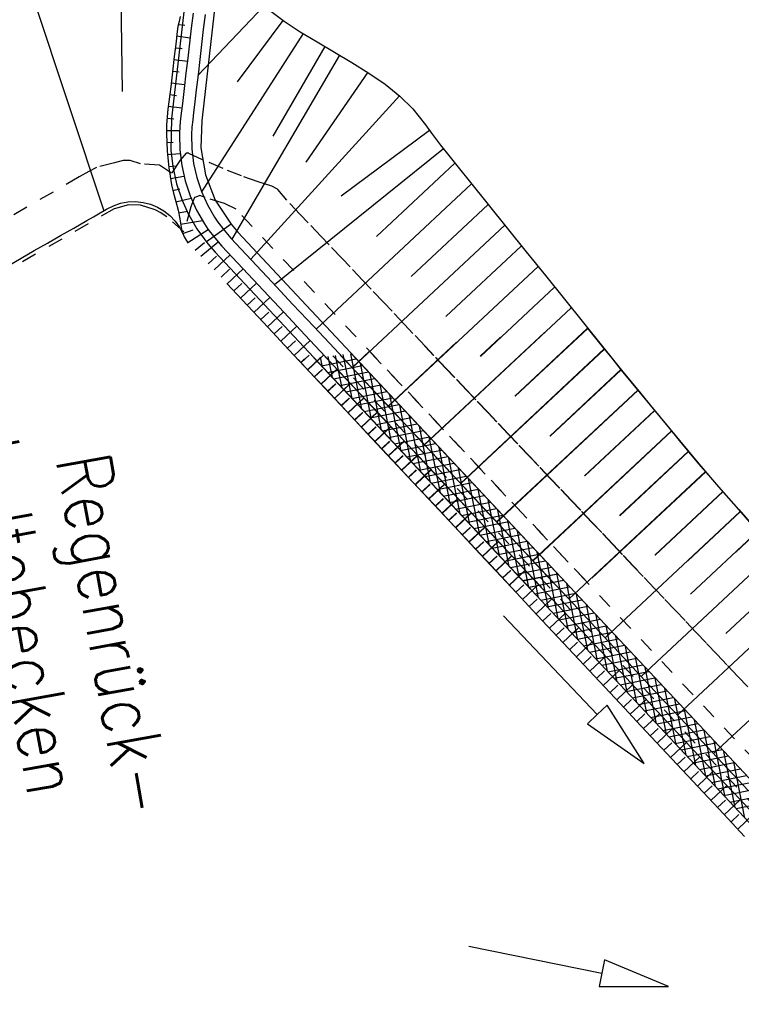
# Model space of a CAD drawing. Extents: x 446008 to 446745, y 447032 to 448234.
# Tile 15 of 24: x 446174 to 446197, y 447798 to 447830. Entities that reach past the tile are written whole.
import ezdxf

# ---------------------------------------------------------------- set-up
doc = ezdxf.new("R2010")
doc.units = 0
doc.header["$LTSCALE"] = 2
doc.header["$MEASUREMENT"] = 0
doc.linetypes.add('ACAD_ISO03W100', pattern=[0.5, 0.25, -0.25])
doc.linetypes.add('ACAD_ISO10W100W', pattern=[0.5, 0.25, -0.25])
doc.layers.add('FBR', color=8, linetype='CONTINUOUS')
doc.layers.add('Regenrückhaltebecken_903a', color=15, linetype='CONTINUOUS')
doc.styles.add('ROMANS', font='romans.shx', dxfattribs={"width": 0.8})

msp = doc.modelspace()

# ---------------------------------------------------------------- linework, layer by layer
at = {"layer": 'FBR', "flags": 128}
for points in [[(446416.854, 447335.736, -0.000001), (446418.45, 447323.406, -0.000146)], [(446363.327, 447740.448, 0.000002), (446366.277, 447717.758, 0.000326)]]:
    msp.add_lwpolyline(points, format="xyb", dxfattribs=at)
at = {"layer": 'Regenrückhaltebecken_903a', "linetype": 'Continuous'}
for p, q in [((446176.974, 447831.778), (446177.023, 447828.118)), ((446179.172, 447831.739), (446178.652, 447827.23)), ((446180.165, 447831.623), (446179.65, 447827.153)), ((446174.087, 447831.213), (446176.42, 447824.19)), ((446181.716, 447830.947), (446179.525, 447828.651)), ((446178.935, 447830.6), (446178.905, 447830.433)), ((446179.365, 447830.71), (446179.306, 447830.213)), ((446179.762, 447830.663), (446179.703, 447830.166)), ((446181.885, 447830.803), (446182.37, 447830.441)), ((446178.866, 447830.265), (446178.829, 447830.016)), ((446178.905, 447830.433), (446178.866, 447830.265)), ((446178.881, 447830.33), (446179.098, 447830.308)), ((446179.306, 447830.213), (446179.248, 447829.717)), ((446182.329, 447830.469), (446180.822, 447828.442)), ((446182.37, 447830.441), (446182.899, 447830.094)), ((446178.829, 447830.016), (446178.806, 447829.769)), ((446178.823, 447829.96), (446179.268, 447829.893)), ((446179.703, 447830.166), (446179.645, 447829.67)), ((446182.999, 447830.032), (446179.646, 447824.816)), ((446182.899, 447830.094), (446183.458, 447829.756)), ((446178.806, 447829.769), (446178.778, 447829.521)), ((446178.783, 447829.564), (446179.004, 447829.54)), ((446179.248, 447829.717), (446179.189, 447829.22)), ((446179.645, 447829.67), (446179.586, 447829.173)), ((446183.712, 447829.607), (446181.992, 447826.652)), ((446183.458, 447829.756), (446184.032, 447829.42)), ((446178.746, 447829.272), (446178.686, 447828.776)), ((446178.778, 447829.521), (446178.746, 447829.272)), ((446184.196, 447829.324), (446180.643, 447823.256)), ((446184.032, 447829.42), (446184.607, 447829.08)), ((446178.734, 447829.181), (446179.178, 447829.127)), ((446179.189, 447829.22), (446179.13, 447828.723)), ((446179.586, 447829.173), (446179.528, 447828.677)), ((446184.607, 447829.08), (446185.168, 447828.729)), ((446178.686, 447828.776), (446178.626, 447828.28)), ((446178.688, 447828.795), (446178.91, 447828.768)), ((446179.13, 447828.723), (446179.072, 447828.227)), ((446179.528, 447828.677), (446179.469, 447828.18)), ((446185.126, 447828.756), (446183.082, 447825.795)), ((446185.168, 447828.729), (446185.698, 447828.361)), ((446178.626, 447828.28), (446178.597, 447828.031)), ((446178.641, 447828.409), (446179.087, 447828.355)), ((446185.698, 447828.361), (446186.185, 447827.969)), ((446178.597, 447828.031), (446178.566, 447827.783)), ((446178.596, 447828.024), (446178.819, 447827.996)), ((446179.072, 447828.227), (446179.013, 447827.73)), ((446179.469, 447828.18), (446179.41, 447827.683)), ((446186.175, 447827.977), (446181.267, 447822.59)), ((446186.185, 447827.969), (446186.613, 447827.546)), ((446178.566, 447827.783), (446178.533, 447827.535)), ((446178.546, 447827.636), (446178.996, 447827.586)), ((446179.013, 447827.73), (446178.983, 447827.482)), ((446179.41, 447827.683), (446179.38, 447827.435)), ((446178.506, 447827.287), (446178.491, 447827.008)), ((446178.533, 447827.535), (446178.506, 447827.287)), ((446178.983, 447827.482), (446178.955, 447827.234)), ((446179.38, 447827.435), (446179.352, 447827.187)), ((446186.613, 447827.546), (446186.829, 447827.287)), ((446186.829, 447827.287), (446187.031, 447827.021)), ((446178.491, 447827.008), (446178.49, 447826.729)), ((446178.502, 447827.24), (446178.727, 447827.225)), ((446178.652, 447827.23), (446178.626, 447826.191)), ((446178.93, 447826.976), (446178.915, 447826.718)), ((446178.955, 447827.234), (446178.93, 447826.976)), ((446179.352, 447827.187), (446179.329, 447826.947)), ((446179.65, 447827.153), (446179.623, 447826.263)), ((446187.031, 447827.021), (446187.228, 447826.753)), ((446178.49, 447826.839), (446178.92, 447826.835)), ((446178.49, 447826.729), (446178.511, 447826.168)), ((446178.915, 447826.718), (446178.926, 447826.198)), ((446179.329, 447826.947), (446179.315, 447826.706)), ((446179.315, 447826.706), (446179.325, 447826.227)), ((446187.17, 447826.832), (446184.253, 447824.674)), ((446187.228, 447826.753), (446187.533, 447826.355)), ((446178.497, 447826.44), (446178.706, 447826.449)), ((446187.533, 447826.355), (446187.846, 447825.961)), ((446178.511, 447826.168), (446178.565, 447825.608)), ((446178.52, 447826.045), (446178.937, 447826.076)), ((446178.626, 447826.191), (446178.692, 447825.645)), ((446178.926, 447826.198), (446178.99, 447825.682)), ((446179.325, 447826.227), (446179.384, 447825.751)), ((446179.623, 447826.263), (446179.774, 447825.378)), ((446182.05, 447821.754), (446187.626, 447826.238)), ((446178.56, 447825.649), (446178.774, 447825.675)), ((446178.99, 447825.682), (446179.104, 447825.175)), ((446179.384, 447825.751), (446179.49, 447825.283)), ((446185.417, 447823.342), (446188.005, 447825.762)), ((446187.846, 447825.961), (446188.16, 447825.57)), ((446178.565, 447825.608), (446178.604, 447825.328)), ((446178.616, 447825.251), (446179.063, 447825.334)), ((446178.692, 447825.645), (446178.82, 447825.08)), ((446179.774, 447825.378), (446180.098, 447824.54)), ((446188.16, 447825.57), (446188.474, 447825.18)), ((446178.604, 447825.328), (446178.655, 447825.05)), ((446178.655, 447825.05), (446178.724, 447824.773)), ((446178.82, 447825.08), (446178.995, 447824.559)), ((446179.104, 447825.175), (446179.269, 447824.682)), ((446179.49, 447825.283), (446179.641, 447824.828)), ((446183.426, 447820.286), (446188.554, 447825.081)), ((446188.474, 447825.18), (446189.103, 447824.398)), ((446178.7, 447824.863), (446178.933, 447824.917)), ((446178.724, 447824.773), (446178.798, 447824.498)), ((446179.641, 447824.828), (446179.838, 447824.39)), ((446178.798, 447824.498), (446178.868, 447824.213)), ((446178.801, 447824.486), (446179.3, 447824.605)), ((446178.995, 447824.559), (446179.219, 447824.061)), ((446179.269, 447824.682), (446179.482, 447824.208)), ((446179.838, 447824.39), (446180.077, 447823.974)), ((446180.098, 447824.54), (446180.619, 447823.743)), ((446186.563, 447822.024), (446189.102, 447824.399)), ((446189.103, 447824.398), (446189.732, 447823.617)), ((446178.868, 447824.213), (446178.924, 447823.923)), ((446178.888, 447824.116), (446179.178, 447824.175)), ((446179.222, 447824.058), (446179.492, 447823.59)), ((446179.482, 447824.208), (446179.741, 447823.757)), ((446178.924, 447823.923), (446178.956, 447823.717)), ((446178.951, 447823.743), (446179.675, 447823.865)), ((446178.956, 447823.717), (446178.998, 447823.515)), ((446179.741, 447823.757), (446179.857, 447823.585)), ((446180.619, 447823.743), (446179.807, 447823.163)), ((446180.077, 447823.974), (446180.185, 447823.815)), ((446180.185, 447823.815), (446180.391, 447823.548)), ((446180.619, 447823.743), (446180.838, 447823.486)), ((446184.619, 447819.013), (446189.651, 447823.717)), ((446178.998, 447823.515), (446179.071, 447823.326)), ((446179.026, 447823.443), (446179.369, 447823.557)), ((446179.192, 447823.139), (446179.867, 447823.573)), ((446179.492, 447823.59), (446179.853, 447823.101)), ((446179.857, 447823.585), (446180.081, 447823.296)), ((446180.391, 447823.548), (446180.61, 447823.291)), ((446191.677, 447811.92), (446180.838, 447823.486)), ((446189.732, 447823.617), (446190.36, 447822.836)), ((446179.071, 447823.326), (446179.134, 447823.224)), ((446179.134, 447823.224), (446179.205, 447823.126)), ((446179.429, 447822.892), (446179.741, 447823.138)), ((446179.624, 447822.688), (446180.194, 447823.164)), ((446179.853, 447823.101), (446180.09, 447822.823)), ((446180.081, 447823.296), (446180.318, 447823.018)), ((446190.509, 447811.708), (446180.09, 447822.823)), ((446187.708, 447820.706), (446190.199, 447823.036)), ((446190.36, 447822.836), (446190.989, 447822.054)), ((446179.864, 447822.436), (446180.133, 447822.692)), ((446180.056, 447822.236), (446180.586, 447822.733)), ((446180.287, 447821.995), (446180.564, 447822.259)), ((446180.488, 447821.784), (446181.013, 447822.276)), ((446185.812, 447817.74), (446190.748, 447822.354)), ((446180.71, 447821.547), (446180.972, 447821.794)), ((446180.931, 447821.311), (446181.457, 447821.803)), ((446190.989, 447822.054), (446191.618, 447821.273)), ((446188.853, 447819.388), (446191.296, 447821.673)), ((446181.153, 447821.074), (446181.416, 447821.32)), ((446181.375, 447820.837), (446181.901, 447821.33)), ((446191.618, 447821.273), (446192.246, 447820.492)), ((446181.597, 447820.6), (446181.86, 447820.847)), ((446181.819, 447820.364), (446182.344, 447820.856)), ((446187.006, 447816.467), (446191.844, 447820.991)), ((446192.246, 447820.492), (446192.875, 447819.71)), ((446182.041, 447820.127), (446182.303, 447820.373)), ((446182.263, 447819.89), (446182.788, 447820.383)), ((446186.995, 447816.471), (446190.959, 447820.176)), ((446189.987, 447818.074), (446192.383, 447820.313)), ((446189.998, 447818.07), (446192.393, 447820.309)), ((446192.368, 447820.332), (446192.865, 447819.714)), ((446182.484, 447819.654), (446182.747, 447819.9)), ((446182.706, 447819.417), (446183.232, 447819.909)), ((446185.802, 447817.744), (446188.061, 447819.856)), ((446188.842, 447819.392), (446189.51, 447820.016)), ((446184.609, 447819.018), (446185.187, 447819.557)), ((446188.188, 447815.198), (446192.931, 447819.631)), ((446188.199, 447815.194), (446192.941, 447819.628)), ((446192.865, 447819.714), (446193.179, 447819.323)), ((446192.875, 447819.71), (446193.19, 447819.32)), ((446182.918, 447819.185), (446183.043, 447819.302)), ((446182.928, 447819.18), (446183.191, 447819.426)), ((446183.14, 447818.948), (446183.581, 447819.362)), ((446183.15, 447818.943), (446183.675, 447819.436)), ((446201.519, 447799.953), (446183.353, 447819.336)), ((446183.637, 447819.033), (446183.571, 447819.361)), ((446183.598, 447819.075), (446184.75, 447819.305)), ((446183.961, 447818.687), (446183.82, 447819.388)), ((446184.285, 447818.342), (446184.07, 447819.416)), ((446184.609, 447817.996), (446184.319, 447819.444)), ((446184.933, 447817.65), (446184.569, 447819.471)), ((446201.672, 447801.243), (446184.593, 447819.473)), ((446193.179, 447819.323), (446193.495, 447818.934)), ((446193.19, 447819.32), (446193.506, 447818.931)), ((446183.362, 447818.711), (446183.624, 447818.957)), ((446183.372, 447818.707), (446183.635, 447818.953)), ((446183.583, 447818.474), (446184.109, 447818.967)), ((446183.594, 447818.47), (446184.119, 447818.962)), ((446183.799, 447818.86), (446184.951, 447819.09)), ((446184, 447818.645), (446185.152, 447818.876)), ((446185.257, 447817.304), (446184.886, 447819.16)), ((446191.133, 447816.756), (446193.481, 447818.951)), ((446191.144, 447816.753), (446193.492, 447818.948)), ((446193.495, 447818.934), (446193.814, 447818.547)), ((446193.506, 447818.931), (446193.824, 447818.544)), ((446184.202, 447818.43), (446185.354, 447818.661)), ((446185.582, 447816.958), (446185.21, 447818.814)), ((446193.814, 447818.547), (446194.133, 447818.162)), ((446193.824, 447818.544), (446194.144, 447818.158)), ((446183.805, 447818.238), (446184.068, 447818.484)), ((446183.816, 447818.233), (446184.078, 447818.479)), ((446184.027, 447818.001), (446184.552, 447818.493)), ((446184.037, 447817.996), (446184.563, 447818.489)), ((446184.403, 447818.216), (446185.555, 447818.446)), ((446184.604, 447818.001), (446185.756, 447818.232)), ((446185.906, 447816.612), (446185.534, 447818.468)), ((446189.381, 447813.925), (446194.038, 447818.277)), ((446189.392, 447813.921), (446194.048, 447818.274)), ((446184.249, 447817.764), (446184.512, 447818.01)), ((446184.259, 447817.76), (446184.522, 447818.006)), ((446184.471, 447817.527), (446184.996, 447818.02)), ((446184.481, 447817.523), (446185.007, 447818.015)), ((446184.805, 447817.786), (446185.957, 447818.017)), ((446186.23, 447816.266), (446185.859, 447818.122)), ((446194.133, 447818.162), (446194.453, 447817.775)), ((446194.144, 447818.158), (446194.463, 447817.772)), ((446184.914, 447817.054), (446185.44, 447817.546)), ((446184.925, 447817.049), (446185.45, 447817.542)), ((446185.006, 447817.572), (446186.158, 447817.802)), ((446185.208, 447817.357), (446186.359, 447817.587)), ((446186.554, 447815.92), (446186.183, 447817.776)), ((446192.286, 447815.446), (446194.594, 447817.603)), ((446192.297, 447815.442), (446194.605, 447817.6)), ((446194.453, 447817.775), (446194.771, 447817.389)), ((446194.463, 447817.772), (446194.782, 447817.386)), ((446184.692, 447817.291), (446184.955, 447817.537)), ((446184.703, 447817.286), (446184.966, 447817.532)), ((446185.409, 447817.142), (446186.561, 447817.373)), ((446186.878, 447815.574), (446186.507, 447817.43)), ((446194.771, 447817.389), (446195.091, 447817.003)), ((446194.782, 447817.386), (446195.101, 447817)), ((446185.136, 447816.817), (446185.399, 447817.063)), ((446185.147, 447816.813), (446185.409, 447817.059)), ((446185.358, 447816.58), (446185.883, 447817.073)), ((446185.369, 447816.576), (446185.894, 447817.068)), ((446185.61, 447816.928), (446186.762, 447817.158)), ((446185.811, 447816.713), (446186.963, 447816.943)), ((446187.202, 447815.229), (446186.831, 447817.084)), ((446190.574, 447812.651), (446195.151, 447816.93)), ((446190.585, 447812.648), (446195.162, 447816.927)), ((446195.091, 447817.003), (446195.409, 447816.616)), ((446195.101, 447817), (446195.42, 447816.613)), ((446185.58, 447816.343), (446185.842, 447816.59)), ((446185.59, 447816.339), (446185.853, 447816.585)), ((446185.802, 447816.107), (446186.327, 447816.599)), ((446185.812, 447816.103), (446186.338, 447816.595)), ((446186.013, 447816.498), (446187.164, 447816.729)), ((446187.527, 447814.883), (446187.155, 447816.738)), ((446195.409, 447816.616), (446195.727, 447816.229)), ((446195.42, 447816.613), (446195.738, 447816.226)), ((446186.214, 447816.284), (446187.365, 447816.514)), ((446186.415, 447816.069), (446187.566, 447816.299)), ((446187.851, 447814.537), (446187.48, 447816.392)), ((446193.438, 447814.134), (446195.706, 447816.254)), ((446193.449, 447814.131), (446195.717, 447816.251)), ((446186.023, 447815.87), (446186.286, 447816.116)), ((446186.034, 447815.866), (446186.297, 447816.112)), ((446186.245, 447815.633), (446186.771, 447816.125)), ((446186.256, 447815.629), (446186.781, 447816.121)), ((446186.616, 447815.854), (446187.767, 447816.084)), ((446188.175, 447814.191), (446187.804, 447816.046)), ((446195.727, 447816.229), (446196.047, 447815.844)), ((446195.738, 447816.226), (446196.058, 447815.841)), ((446186.467, 447815.396), (446186.73, 447815.643)), ((446186.478, 447815.392), (446186.741, 447815.638)), ((446186.689, 447815.16), (446187.214, 447815.652)), ((446186.7, 447815.156), (446187.225, 447815.648)), ((446186.817, 447815.639), (446187.969, 447815.87)), ((446187.019, 447815.425), (446188.17, 447815.655)), ((446188.499, 447813.845), (446188.128, 447815.7)), ((446196.047, 447815.844), (446196.375, 447815.465)), ((446196.058, 447815.841), (446196.385, 447815.462)), ((446187.22, 447815.21), (446188.371, 447815.44)), ((446188.823, 447813.499), (446188.452, 447815.354)), ((446191.767, 447811.378), (446196.269, 447815.586)), ((446192.526, 447812.073), (446196.28, 447815.583)), ((446196.375, 447815.465), (446196.705, 447815.09)), ((446196.385, 447815.462), (446196.716, 447815.087)), ((446186.911, 447814.923), (446187.173, 447815.169)), ((446186.922, 447814.919), (446187.184, 447815.165)), ((446187.133, 447814.686), (446187.658, 447815.178)), ((446187.143, 447814.682), (446187.669, 447815.174)), ((446187.421, 447814.995), (446188.572, 447815.226)), ((446187.622, 447814.781), (446188.773, 447815.011)), ((446189.147, 447813.153), (446188.776, 447815.008)), ((446196.705, 447815.09), (446197.034, 447814.713)), ((446196.716, 447815.087), (446197.045, 447814.71)), ((446187.354, 447814.449), (446187.617, 447814.696)), ((446187.365, 447814.445), (446187.628, 447814.692)), ((446187.576, 447814.213), (446188.102, 447814.705)), ((446187.587, 447814.209), (446188.113, 447814.701)), ((446187.823, 447814.566), (446188.974, 447814.796)), ((446189.472, 447812.807), (446189.101, 447814.662)), ((446194.604, 447812.836), (446196.845, 447814.93)), ((446194.615, 447812.833), (446196.856, 447814.927)), ((446197.034, 447814.713), (446197.363, 447814.335)), ((446197.045, 447814.71), (446197.374, 447814.333)), ((446188.025, 447814.351), (446189.175, 447814.582)), ((446188.226, 447814.137), (446189.377, 447814.367)), ((446189.796, 447812.462), (446189.425, 447814.316)), ((446197.363, 447814.335), (446198.021, 447813.581)), ((446197.374, 447814.333), (446198.032, 447813.579)), ((446187.798, 447813.976), (446188.061, 447814.222)), ((446187.809, 447813.972), (446188.072, 447814.218)), ((446188.02, 447813.739), (446188.545, 447814.231)), ((446188.031, 447813.735), (446188.556, 447814.228)), ((446188.427, 447813.922), (446189.578, 447814.152)), ((446190.12, 447812.116), (446189.749, 447813.969)), ((446192.96, 447810.105), (446197.418, 447814.272)), ((446195.694, 447812.647), (446197.429, 447814.269)), ((446188.242, 447813.502), (446188.504, 447813.748)), ((446188.253, 447813.498), (446188.515, 447813.745)), ((446188.464, 447813.266), (446188.989, 447813.758)), ((446188.475, 447813.262), (446189, 447813.754)), ((446188.628, 447813.707), (446189.779, 447813.937)), ((446188.829, 447813.492), (446189.98, 447813.723)), ((446189.031, 447813.278), (446190.181, 447813.508)), ((446190.444, 447811.77), (446190.073, 447813.623)), ((446195.774, 447811.541), (446197.992, 447813.614)), ((446197.278, 447812.934), (446198.003, 447813.611)), ((446188.685, 447813.029), (446188.948, 447813.275)), ((446188.696, 447813.025), (446188.959, 447813.271)), ((446188.907, 447812.792), (446189.433, 447813.284)), ((446188.918, 447812.788), (446189.444, 447813.281)), ((446189.232, 447813.063), (446190.382, 447813.293)), ((446189.433, 447812.848), (446190.584, 447813.079)), ((446190.768, 447811.424), (446190.397, 447813.277)), ((446189.129, 447812.555), (446189.392, 447812.801)), ((446189.14, 447812.551), (446189.403, 447812.798)), ((446189.351, 447812.319), (446189.876, 447812.811)), ((446189.362, 447812.315), (446189.887, 447812.807)), ((446189.634, 447812.634), (446190.785, 447812.864)), ((446191.092, 447811.078), (446190.721, 447812.931)), ((446194.153, 447808.831), (446198.566, 447812.956)), ((446189.836, 447812.419), (446190.986, 447812.649)), ((446190.037, 447812.204), (446191.187, 447812.434)), ((446191.417, 447810.732), (446191.046, 447812.585)), ((446189.573, 447812.082), (446189.835, 447812.328)), ((446189.584, 447812.078), (446189.847, 447812.324)), ((446189.795, 447811.845), (446190.32, 447812.337)), ((446189.806, 447811.841), (446190.331, 447812.334)), ((446190.238, 447811.99), (446191.388, 447812.22)), ((446190.25, 447811.986), (446191.4, 447812.216)), ((446191.741, 447810.386), (446191.37, 447812.239)), ((446196.944, 447810.247), (446199.14, 447812.298)), ((446190.016, 447811.608), (446190.279, 447811.854)), ((446190.238, 447811.371), (446190.764, 447811.864)), ((446190.439, 447811.775), (446191.589, 447812.005)), ((446190.451, 447811.771), (446191.601, 447812.001)), ((446190.64, 447811.56), (446191.79, 447811.79)), ((446192.065, 447810.04), (446191.694, 447811.893)), ((446190.46, 447811.135), (446190.723, 447811.381)), ((446190.682, 447810.898), (446191.207, 447811.39)), ((446190.842, 447811.346), (446191.992, 447811.576)), ((446192.389, 447809.694), (446192.018, 447811.547)), ((446195.346, 447807.558), (446199.714, 447811.641)), ((446191.043, 447811.131), (446192.193, 447811.361)), ((446191.244, 447810.916), (446192.394, 447811.146)), ((446192.713, 447809.349), (446192.342, 447811.201)), ((446190.904, 447810.661), (446191.166, 447810.907)), ((446191.125, 447810.424), (446191.651, 447810.917)), ((446191.445, 447810.701), (446192.595, 447810.932)), ((446193.037, 447809.003), (446192.667, 447810.855)), ((446191.347, 447810.188), (446191.61, 447810.434)), ((446191.569, 447809.951), (446192.095, 447810.443)), ((446191.646, 447810.487), (446192.796, 447810.717)), ((446191.848, 447810.272), (446192.997, 447810.502)), ((446193.361, 447808.657), (446192.991, 447810.509)), ((446192.049, 447810.057), (446193.199, 447810.287)), ((446192.25, 447809.843), (446193.4, 447810.073)), ((446193.686, 447808.311), (446193.315, 447810.163)), ((446196.539, 447806.285), (446200.865, 447810.328)), ((446191.791, 447809.714), (446192.054, 447809.96)), ((446192.013, 447809.477), (446192.538, 447809.97)), ((446192.451, 447809.628), (446193.601, 447809.858)), ((446194.01, 447807.965), (446193.639, 447809.817)), ((446192.235, 447809.241), (446192.497, 447809.487)), ((446192.456, 447809.004), (446192.982, 447809.496)), ((446192.652, 447809.413), (446193.802, 447809.643)), ((446192.854, 447809.199), (446194.003, 447809.429)), ((446194.334, 447807.619), (446193.963, 447809.471)), ((446193.055, 447808.984), (446194.204, 447809.214)), ((446194.658, 447807.273), (446194.288, 447809.125)), ((446192.678, 447808.767), (446192.941, 447809.013)), ((446192.9, 447808.53), (446193.426, 447809.023)), ((446193.256, 447808.769), (446194.405, 447808.999)), ((446193.457, 447808.554), (446194.607, 447808.784)), ((446194.982, 447806.927), (446194.612, 447808.779)), ((446193.122, 447808.294), (446193.385, 447808.54)), ((446193.344, 447808.057), (446193.869, 447808.549)), ((446193.659, 447808.34), (446194.808, 447808.57)), ((446193.86, 447808.125), (446195.009, 447808.355)), ((446194.061, 447807.91), (446195.21, 447808.14)), ((446195.306, 447806.581), (446194.936, 447808.433)), ((446193.566, 447807.82), (446193.828, 447808.066)), ((446193.787, 447807.583), (446194.313, 447808.076)), ((446194.262, 447807.696), (446195.411, 447807.926)), ((446195.631, 447806.236), (446195.26, 447808.087)), ((446194.009, 447807.346), (446194.272, 447807.593)), ((446194.231, 447807.11), (446194.756, 447807.602)), ((446194.463, 447807.481), (446195.612, 447807.711)), ((446194.665, 447807.266), (446195.813, 447807.496)), ((446195.955, 447805.89), (446195.584, 447807.741)), ((446194.866, 447807.052), (446196.015, 447807.282)), ((446196.279, 447805.544), (446195.909, 447807.395)), ((446194.453, 447806.873), (446194.716, 447807.119)), ((446194.675, 447806.636), (446195.2, 447807.128)), ((446195.067, 447806.837), (446196.216, 447807.067)), ((446195.268, 447806.622), (446196.417, 447806.852)), ((446196.603, 447805.198), (446196.233, 447807.049)), ((446194.897, 447806.399), (446195.159, 447806.646)), ((446195.118, 447806.163), (446195.644, 447806.655)), ((446195.469, 447806.408), (446196.618, 447806.637)), ((446196.927, 447804.852), (446196.557, 447806.703)), ((446195.562, 447805.689), (446196.087, 447806.181)), ((446195.671, 447806.193), (446196.819, 447806.423)), ((446195.872, 447805.978), (446197.02, 447806.208)), ((446197.251, 447804.506), (446196.881, 447806.357)), ((446195.34, 447805.926), (446195.603, 447806.172)), ((446196.073, 447805.763), (446197.222, 447805.993)), ((446197.576, 447804.16), (446197.205, 447806.011)), ((446195.784, 447805.452), (446196.047, 447805.699)), ((446196.006, 447805.216), (446196.531, 447805.708)), ((446196.274, 447805.549), (446197.423, 447805.779)), ((446196.475, 447805.334), (446197.624, 447805.564)), ((446196.228, 447804.979), (446196.49, 447805.225)), ((446196.449, 447804.742), (446196.975, 447805.234)), ((446196.677, 447805.119), (446197.825, 447805.349)), ((446196.878, 447804.905), (446198.026, 447805.134)), ((446197.079, 447804.69), (446198.227, 447804.92)), ((446196.671, 447804.505), (446196.934, 447804.751)), ((446196.893, 447804.269), (446197.418, 447804.761)), ((446197.28, 447804.475), (446198.428, 447804.705)), ((446197.115, 447804.032), (446197.378, 447804.278)), ((446197.337, 447803.795), (446197.862, 447804.287))]:
    msp.add_line(p, q, dxfattribs=at)
at = {"layer": 'Regenrückhaltebecken_903a', "linetype": 'ACAD_ISO03W100'}
msp.add_line((446175.608, 447825.309), (446134.858, 447801.635), dxfattribs=at)
for points in [[(446179.139, 447826.087), (446178.934, 447825.854)], [(446179.222, 447826.084), (446179.139, 447826.087)], [(446181.965, 447825.003), (446181.511, 447825.143), (446180.962, 447825.338), (446180.356, 447825.578), (446179.678, 447825.872), (446179.222, 447826.084)], [(446177.063, 447825.85), (446176.773, 447825.772), (446176.183, 447825.616)], [(446177.288, 447825.845), (446177.063, 447825.85)], [(446178.256, 447825.698), (446177.63, 447825.735), (446177.288, 447825.845)], [(446178.934, 447825.854), (446178.652, 447825.426), (446178.256, 447825.698)], [(446175.923, 447825.482), (446175.608, 447825.309)], [(446176.183, 447825.616), (446175.923, 447825.482)], [(446179.586, 447824.69), (446179.452, 447824.638), (446179.412, 447824.626)], [(446180.406, 447824.428), (446179.763, 447824.627), (446179.586, 447824.69)], [(446182.154, 447824.907), (446181.965, 447825.003)], [(446194.022, 447812.344), (446193.914, 447812.457), (446193.54, 447812.852), (446193.226, 447813.183), (446192.849, 447813.581), (446192.538, 447813.908), (446192.157, 447814.31), (446191.85, 447814.634), (446191.465, 447815.04), (446191.162, 447815.36), (446190.773, 447815.769), (446190.474, 447816.085), (446190.081, 447816.498), (446189.785, 447816.811), (446189.389, 447817.228), (446189.097, 447817.536), (446188.697, 447817.958), (446188.409, 447818.262), (446188.005, 447818.688), (446187.721, 447818.987), (446187.313, 447819.417), (446187.033, 447819.713), (446186.621, 447820.147), (446186.344, 447820.438), (446185.929, 447820.876), (446185.656, 447821.164), (446185.238, 447821.605), (446184.968, 447821.889), (446184.546, 447822.335), (446184.28, 447822.615), (446183.854, 447823.064), (446183.592, 447823.341), (446183.162, 447823.794), (446182.903, 447824.066), (446182.458, 447824.536), (446182.162, 447824.895), (446182.154, 447824.907)], [(446177.23, 447824.381), (446176.803, 447824.266), (446176.766, 447824.256)], [(446177.628, 447824.372), (446177.23, 447824.381)], [(446178.115, 447824.225), (446178.082, 447824.227), (446177.628, 447824.372)], [(446179.362, 447824.5), (446179.291, 447824.315)], [(446179.412, 447824.626), (446179.362, 447824.5)], [(446180.782, 447824.238), (446180.406, 447824.428)], [(446176.765, 447824.256), (446172.889, 447822.018)], [(446176.766, 447824.256), (446176.765, 447824.256)], [(446178.278, 447824.132), (446178.132, 447824.214), (446178.115, 447824.225)], [(446178.498, 447823.984), (446178.278, 447824.132)], [(446179.291, 447824.315), (446179.06, 447823.499), (446178.498, 447823.984)], [(446192.287, 447812.03), (446180.782, 447824.238)], [(446203.888, 447799.596), (446203.405, 447800.222), (446185.187, 447819.557)], [(446197.672, 447808.485), (446197.344, 447808.832), (446196.982, 447809.214), (446196.656, 447809.558), (446196.291, 447809.942), (446195.968, 447810.284), (446195.6, 447810.671), (446195.279, 447811.009), (446194.91, 447811.399), (446194.591, 447811.735), (446194.219, 447812.127), (446193.903, 447812.46), (446193.528, 447812.856), (446193.215, 447813.186), (446192.838, 447813.584), (446192.527, 447813.912), (446192.146, 447814.314), (446191.839, 447814.638), (446191.454, 447815.043), (446191.151, 447815.363), (446190.762, 447815.773), (446190.463, 447816.089), (446190.071, 447816.502), (446189.775, 447816.814), (446189.379, 447817.232), (446189.087, 447817.54), (446188.687, 447817.962), (446188.399, 447818.266), (446187.995, 447818.692), (446187.71, 447818.991), (446187.303, 447819.421), (446187.022, 447819.717), (446187.001, 447819.739)]]:
    msp.add_lwpolyline(points, dxfattribs=at)
at = {"layer": 'Regenrückhaltebecken_903a', "linetype": 'Continuous'}
for points in [[(446173.258, 447822.377), (446173.692, 447822.626), (446174.126, 447822.874), (446174.56, 447823.123), (446174.994, 447823.371), (446175.428, 447823.62), (446175.861, 447823.869), (446176.079, 447823.992), (446176.295, 447824.117), (446176.512, 447824.243), (446176.735, 447824.355), (446176.971, 447824.435), (446177.217, 447824.481), (446177.466, 447824.492), (446177.715, 447824.467), (446177.957, 447824.407), (446178.189, 447824.313), (446178.404, 447824.187), (446178.6, 447824.032), (446178.772, 447823.85), (446178.915, 447823.646), (446178.973, 447823.542), (446179.031, 447823.43)], [(446180.61, 447823.291), (446181.294, 447822.562), (446181.978, 447821.832), (446182.661, 447821.103), (446183.345, 447820.373), (446184.029, 447819.643), (446184.713, 447818.914), (446185.397, 447818.184), (446186.081, 447817.454), (446186.764, 447816.725), (446187.448, 447815.995), (446188.132, 447815.265), (446188.816, 447814.536), (446189.5, 447813.806), (446190.183, 447813.076), (446190.867, 447812.347), (446191.327, 447811.856)], [(446180.318, 447823.018), (446181.002, 447822.288), (446181.686, 447821.559), (446182.37, 447820.829), (446183.053, 447820.099), (446183.737, 447819.37), (446184.421, 447818.64), (446185.105, 447817.91), (446185.789, 447817.181), (446186.472, 447816.451), (446187.156, 447815.721), (446187.84, 447814.992), (446188.524, 447814.262), (446189.208, 447813.532), (446189.891, 447812.803), (446190.575, 447812.073), (446190.858, 447811.772)], [(446190.05, 447811.581), (446189.366, 447812.31), (446188.682, 447813.04), (446187.999, 447813.77), (446187.315, 447814.499), (446186.631, 447815.229), (446185.947, 447815.959), (446185.263, 447816.688), (446184.579, 447817.418), (446183.896, 447818.148), (446183.212, 447818.877), (446182.528, 447819.607), (446181.844, 447820.337), (446181.16, 447821.066), (446180.477, 447821.796)], [(446197.56, 447803.557), (446196.876, 447804.287), (446196.192, 447805.017), (446195.508, 447805.746), (446194.825, 447806.476), (446194.141, 447807.206), (446193.457, 447807.936), (446192.774, 447808.665), (446192.09, 447809.395), (446191.406, 447810.125), (446190.722, 447810.855), (446190.039, 447811.584), (446189.355, 447812.314), (446188.671, 447813.044), (446187.988, 447813.774), (446187.304, 447814.503), (446186.62, 447815.233), (446185.936, 447815.963), (446185.253, 447816.693), (446184.569, 447817.422), (446183.885, 447818.152), (446183.202, 447818.882), (446182.83, 447819.279)], [(446182.83, 447819.279), (446183.202, 447818.882), (446183.885, 447818.152), (446184.569, 447817.422), (446185.253, 447816.693), (446185.936, 447815.963), (446186.62, 447815.233), (446187.304, 447814.503), (446187.988, 447813.774), (446188.671, 447813.044), (446189.355, 447812.314), (446190.039, 447811.584), (446190.722, 447810.855), (446191.406, 447810.125), (446192.09, 447809.395), (446192.774, 447808.665), (446193.457, 447807.936), (446194.141, 447807.206), (446194.825, 447806.476), (446195.508, 447805.746), (446196.192, 447805.017), (446196.876, 447804.287), (446197.56, 447803.557)], [(446183.724, 447819.377), (446183.727, 447819.374), (446184.411, 447818.644), (446185.094, 447817.915), (446185.778, 447817.185), (446186.462, 447816.455), (446187.146, 447815.725), (446187.829, 447814.996), (446188.513, 447814.266), (446189.197, 447813.536), (446189.88, 447812.806), (446190.564, 447812.077), (446191.248, 447811.347), (446191.932, 447810.617), (446192.615, 447809.887), (446193.299, 447809.158), (446193.983, 447808.428), (446194.666, 447807.698), (446195.35, 447806.968), (446196.034, 447806.239), (446196.718, 447805.509), (446197.401, 447804.779), (446198.085, 447804.049)], [(446184.221, 447819.432), (446184.703, 447818.918), (446185.386, 447818.188), (446186.07, 447817.458), (446186.754, 447816.729), (446187.437, 447815.999), (446188.121, 447815.269), (446188.805, 447814.539), (446189.489, 447813.81), (446190.172, 447813.08), (446190.856, 447812.35), (446191.54, 447811.62), (446192.223, 447810.891), (446192.907, 447810.161), (446193.591, 447809.431), (446194.275, 447808.701), (446194.958, 447807.972), (446195.642, 447807.242), (446196.326, 447806.512), (446197.009, 447805.782), (446197.693, 447805.053)], [(446189.61, 447810.828), (446192.703, 447807.58), (446192.378, 447807.27), (446194.25, 447805.956), (446193.028, 447807.889), (446192.703, 447807.58)], [(446188.459, 447799.935), (446192.857, 447799.049), (446192.768, 447798.609), (446195.055, 447798.606), (446192.945, 447799.488), (446192.857, 447799.049)]]:
    msp.add_lwpolyline(points, dxfattribs=at)
at = {"layer": 'Regenrückhaltebecken_903a', "linetype": 'ACAD_ISO10W100W'}
msp.add_lwpolyline([(446183.972, 447819.405), (446202.329, 447799.813), (446202.537, 447799.575), (446202.731, 447799.325), (446202.908, 447799.063), (446203.068, 447798.79), (446203.211, 447798.508), (446203.335, 447798.218), (446203.441, 447797.92), (446203.528, 447797.616), (446203.596, 447797.307), (446203.644, 447796.994), (446203.672, 447796.68), (446203.68, 447796.344)], dxfattribs=at)

# ---------------------------------------------------------------- texts
at = {"layer": 'Regenrückhaltebecken_903a', "linetype": 'Continuous', "style": 'ROMANS', "width": 0.8337}
for s, p in [('haltebecken', (446171.806, 447816.508)), (' Regenrück-', (446174.64, 447817.021))]:
    msp.add_text(s, height=1.8, rotation=280.26, dxfattribs=at).set_placement(p)

doc.saveas('drawing.dxf')
